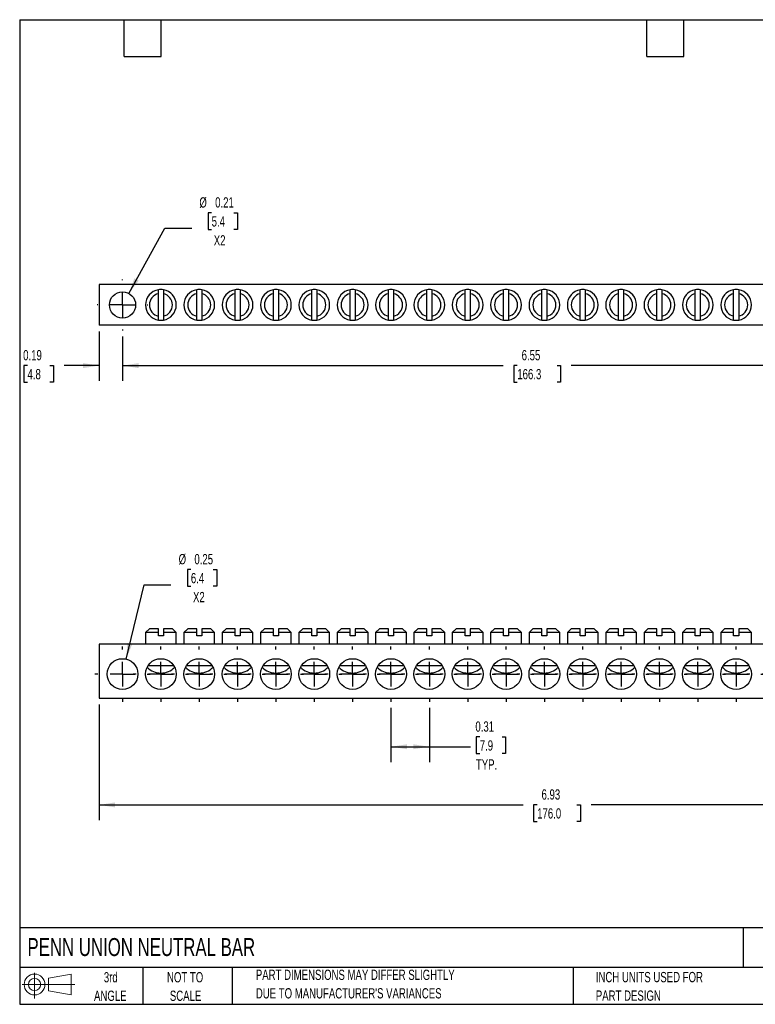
# Model space of a CAD drawing. Header units: inches. Extents: x 0.2 to 10.8, y 0.2 to 8.2.
# Tile 1 of 5: x 0.2 to 6.2, y 0.2 to 8.2. Entities that reach past the tile are written whole.
import ezdxf

# ---------------------------------------------------------------- set-up
doc = ezdxf.new("R2010")
doc.units = ezdxf.units.IN
doc.header["$MEASUREMENT"] = 0
doc.linetypes.add('CENTERX2', pattern=[0.8, 0.5, -0.1, 0.1, -0.1])
doc.layers.add('CENTER', color=40, linetype='CENTERX2')
doc.layers.add('SLD-DEFPOINTS', color=7, linetype='Continuous')
doc.layers.add('DIMENSIONS', color=140, linetype='Continuous', lineweight=25)
doc.layers.add('TEXT', color=140, linetype='Continuous', lineweight=25)
doc.styles.add('SLDTEXTSTYLE0', font='TXT', dxfattribs={"width": 0.7})
doc.dimstyles.new('SLDDIMSTYLE0', dxfattribs={"dimtxt": 0.084961, "dimasz": 0.13, "dimexe": 0, "dimexo": 0.0625, "dimgap": 0.02124, "dimtad": 0, "dimtih": 1, "dimtoh": 1, "dimrnd": 1e-09, "dimdsep": 46, "dimtxsty": 'SLDTEXTSTYLE0', "dimsah": 1, "dimcen": 0.09, "dimadec": 0, "dimazin": 2, "dimtfac": 1, "dimtofl": 0, "dimtmove": 0, "dimatfit": 3, "dimfxl": 0, "dimfrac": 2, "dimtolj": 1, "dimtzin": 12, "dimarcsym": 0})
doc.dimstyles.new('SLDDIMSTYLE1', dxfattribs={"dimtxt": 0.084961, "dimasz": 0.13, "dimexe": 0, "dimexo": 0.0625, "dimgap": 0.02124, "dimtad": 0, "dimtih": 1, "dimtoh": 1, "dimrnd": 1e-09, "dimdsep": 46, "dimtxsty": 'SLDTEXTSTYLE0', "dimsah": 1, "dimcen": 0, "dimadec": 0, "dimazin": 2, "dimtfac": 1, "dimtofl": 0, "dimtmove": 0, "dimatfit": 3, "dimfxl": 0, "dimfrac": 2, "dimtolj": 1, "dimtzin": 12, "dimarcsym": 0})
doc.dimstyles.new('SLDDIMSTYLE2', dxfattribs={"dimtxt": 0.084961, "dimasz": 0.13, "dimexe": 0, "dimexo": 0.0625, "dimgap": 0.02124, "dimtad": 0, "dimtih": 1, "dimtoh": 1, "dimrnd": 1e-09, "dimzin": 12, "dimdsep": 46, "dimtxsty": 'SLDTEXTSTYLE0', "dimsah": 1, "dimcen": 0.09, "dimadec": 0, "dimazin": 3, "dimtfac": 1, "dimtofl": 0, "dimtmove": 0, "dimatfit": 3, "dimfxl": 0, "dimfrac": 2, "dimtolj": 1, "dimtzin": 12, "dimarcsym": 0})
doc.dimstyles.new('SLDDIMSTYLE3', dxfattribs={"dimtxt": 0.084961, "dimasz": 0.13, "dimexe": 0, "dimexo": 0.0625, "dimgap": 0.02124, "dimtad": 0, "dimtih": 1, "dimtoh": 1, "dimrnd": 1e-09, "dimdsep": 46, "dimtxsty": 'SLDTEXTSTYLE0', "dimsah": 1, "dimcen": 0.09, "dimadec": 0, "dimazin": 2, "dimtfac": 1, "dimtmove": 0, "dimatfit": 0, "dimfxl": 0, "dimfrac": 2, "dimtolj": 1, "dimtzin": 12, "dimarcsym": 0})

# ---------------------------------------------------------------- blocks, each defined once
blk = doc.blocks.new('Block11')
at = {"color": 7, "linetype": 'Continuous', "lineweight": 18}
for p, q in [((0.1019, 0.2091), (0.1019, 0)), ((0.2157, 0.1641), (0.4006, 0.1981)), ((0.2157, 0.0628), (0.2157, 0.1641)), ((0.4006, 0.1981), (0.4006, 0.0288)), ((0, 0.1135), (0.4281, 0.1135)), ((0.2157, 0.0628), (0.4006, 0.0288))]:
    blk.add_line(p, q, dxfattribs=at)
for radius in [0.0846, 0.0506]:
    blk.add_circle((0.1019, 0.1135), radius, dxfattribs=at)
blk = doc.blocks.new('Block12')
at = {"layer": 'SLD-DEFPOINTS'}
blk.add_blockref('Block11', (0, 0), dxfattribs=at)
blk = doc.blocks.new('_D')
at = {"layer": 'DIMENSIONS'}
for p, q in [((3.2689, 2.6582), (3.2689, 2.2177)), ((3.5807, 2.6582), (3.5807, 2.2177)), ((3.9905, 2.4222), (3.9619, 2.4222)), ((3.9619, 2.4222), (3.9619, 2.2871)), ((4.1723, 2.4222), (4.2008, 2.4222)), ((4.2008, 2.4222), (4.2008, 2.2871)), ((3.2689, 2.3427), (3.5807, 2.3427)), ((3.5807, 2.3427), (3.9144, 2.3427)), ((3.9619, 2.2871), (3.9905, 2.2871)), ((4.2008, 2.2871), (4.1723, 2.2871))]:
    blk.add_line(p, q, dxfattribs=at)
for points in [[(3.2689, 2.3427), (3.3989, 2.3227), (3.3989, 2.3627)], [(3.5807, 2.3427), (3.4507, 2.3627), (3.4507, 2.3227)]]:
    blk.add_solid(points, dxfattribs=at)
at = {"layer": 'DIMENSIONS', "char_height": 0.08333, "attachment_point": 1, "style": 'SLDTEXTSTYLE0'}
for s, insert in [('0.31', (3.9551, 2.5486)), ('7.9', (3.9905, 2.3945)), ('TYP.', (3.9592, 2.2405))]:
    blk.add_mtext(s, dxfattribs=dict(at, insert=insert))
blk = doc.blocks.new('_D_1')
at = {"layer": 'DIMENSIONS'}
for p, q in [((1.6418, 3.7821), (1.6133, 3.7821)), ((1.6133, 3.7821), (1.6133, 3.647)), ((1.8236, 3.7821), (1.8521, 3.7821)), ((1.8521, 3.7821), (1.8521, 3.647)), ((1.1155, 3.0548), (1.2611, 3.6587)), ((1.2611, 3.6587), (1.4798, 3.6587)), ((1.6133, 3.647), (1.6418, 3.647)), ((1.8521, 3.647), (1.8236, 3.647))]:
    blk.add_line(p, q, dxfattribs=at)
blk.add_solid([(1.1155, 3.0548), (1.1654, 3.1764), (1.1265, 3.1858)], dxfattribs=at)
at = {"layer": 'DIMENSIONS', "char_height": 0.08333, "attachment_point": 1, "style": 'SLDTEXTSTYLE0'}
for s, insert in [('%%c', (1.5423, 3.9085)), ('0.25', (1.6706, 3.9085)), ('6.4', (1.6418, 3.7545)), ('X2', (1.6593, 3.6004))]:
    blk.add_mtext(s, dxfattribs=dict(at, insert=insert))
blk = doc.blocks.new('_D_2')
at = {"layer": 'DIMENSIONS'}
for p, q in [((0.8956, 2.6864), (0.8956, 1.7452)), ((7.8248, 2.6864), (7.8248, 1.7452)), ((0.8956, 1.8702), (4.3423, 1.8702)), ((4.4574, 1.8702), (4.4289, 1.8702)), ((4.4289, 1.8702), (4.4289, 1.7352)), ((4.7806, 1.8702), (4.8091, 1.8702)), ((4.8091, 1.8702), (4.8091, 1.7352)), ((7.8248, 1.8702), (4.8957, 1.8702)), ((4.4289, 1.7352), (4.4574, 1.7352)), ((4.8091, 1.7352), (4.7806, 1.7352))]:
    blk.add_line(p, q, dxfattribs=at)
for points in [[(0.8956, 1.8702), (1.0256, 1.8502), (1.0256, 1.8902)], [(7.8248, 1.8702), (7.6948, 1.8902), (7.6948, 1.8502)]]:
    blk.add_solid(points, dxfattribs=at)
at = {"layer": 'DIMENSIONS', "char_height": 0.08333, "attachment_point": 1, "style": 'SLDTEXTSTYLE0'}
for s, insert in [('6.93', (4.4928, 1.9967)), ('176.0', (4.4574, 1.8426))]:
    blk.add_mtext(s, dxfattribs=dict(at, insert=insert))
blk = doc.blocks.new('SW_CENTERMARKSYMBOL_0')
at = {"layer": 'CENTER', "color": 0}
for p, q in [((0, 0.2), (0, 0.225)), ((0, 0), (0, 0.1)), ((-0.2, 0), (-0.225, 0)), ((0, 0), (-0.1, 0)), ((0, 0), (0, -0.1)), ((0, 0), (0.1, 0)), ((0.2, 0), (0.225, 0)), ((0, -0.2), (0, -0.225))]:
    blk.add_line(p, q, dxfattribs=at)
blk = doc.blocks.new('SW_CENTERMARKSYMBOL_1')
at = {"layer": 'CENTER', "color": 0}
for p, q in [((0, 0.2), (0, 0.225)), ((0, 0), (0, 0.1)), ((-0.2, 0), (-0.225, 0)), ((0, 0), (-0.1, 0)), ((0, 0), (0, -0.1)), ((0, 0), (0.1, 0)), ((0.2, 0), (0.225, 0)), ((0, -0.2), (0, -0.225))]:
    blk.add_line(p, q, dxfattribs=at)
blk = doc.blocks.new('SW_CENTERMARKSYMBOL_2')
at = {"layer": 'CENTER', "color": 0}
for p, q in [((0, 0.2), (0, 0.225)), ((0, 0), (0, 0.1)), ((-0.2, 0), (-0.225, 0)), ((0, 0), (-0.1, 0)), ((0, 0), (0, -0.1)), ((0, 0), (0.1, 0)), ((0.2, 0), (0.225, 0)), ((0, -0.2), (0, -0.225))]:
    blk.add_line(p, q, dxfattribs=at)
blk = doc.blocks.new('SW_CENTERMARKSYMBOL_3')
at = {"layer": 'CENTER', "color": 0}
for p, q in [((0, 0.2), (0, 0.225)), ((0, 0), (0, 0.1)), ((-0.2, 0), (-0.225, 0)), ((0, 0), (-0.1, 0)), ((0, 0), (0, -0.1)), ((0, 0), (0.1, 0)), ((0.2, 0), (0.225, 0)), ((0, -0.2), (0, -0.225))]:
    blk.add_line(p, q, dxfattribs=at)
blk = doc.blocks.new('SW_CENTERMARKSYMBOL_4')
at = {"layer": 'CENTER', "color": 0}
for p, q in [((0, 0.2), (0, 0.225)), ((0, 0), (0, 0.1)), ((-0.2, 0), (-0.225, 0)), ((0, 0), (-0.1, 0)), ((0, 0), (0, -0.1)), ((0, 0), (0.1, 0)), ((0.2, 0), (0.225, 0)), ((0, -0.2), (0, -0.225))]:
    blk.add_line(p, q, dxfattribs=at)
blk = doc.blocks.new('SW_CENTERMARKSYMBOL_5')
at = {"layer": 'CENTER', "color": 0}
for p, q in [((0, 0.2), (0, 0.225)), ((0, 0), (0, 0.1)), ((-0.2, 0), (-0.225, 0)), ((0, 0), (-0.1, 0)), ((0, 0), (0, -0.1)), ((0, 0), (0.1, 0)), ((0.2, 0), (0.225, 0)), ((0, -0.2), (0, -0.225))]:
    blk.add_line(p, q, dxfattribs=at)
blk = doc.blocks.new('SW_CENTERMARKSYMBOL_6')
at = {"layer": 'CENTER', "color": 0}
for p, q in [((0, 0.2), (0, 0.225)), ((0, 0), (0, 0.1)), ((-0.2, 0), (-0.225, 0)), ((0, 0), (-0.1, 0)), ((0, 0), (0, -0.1)), ((0, 0), (0.1, 0)), ((0.2, 0), (0.225, 0)), ((0, -0.2), (0, -0.225))]:
    blk.add_line(p, q, dxfattribs=at)
blk = doc.blocks.new('SW_CENTERMARKSYMBOL_7')
at = {"layer": 'CENTER', "color": 0}
for p, q in [((0, 0.2), (0, 0.225)), ((0, 0), (0, 0.1)), ((-0.2, 0), (-0.225, 0)), ((0, 0), (-0.1, 0)), ((0, 0), (0, -0.1)), ((0, 0), (0.1, 0)), ((0.2, 0), (0.225, 0)), ((0, -0.2), (0, -0.225))]:
    blk.add_line(p, q, dxfattribs=at)
blk = doc.blocks.new('SW_CENTERMARKSYMBOL_8')
at = {"layer": 'CENTER', "color": 0}
for p, q in [((0, 0.2), (0, 0.225)), ((0, 0), (0, 0.1)), ((-0.2, 0), (-0.225, 0)), ((0, 0), (-0.1, 0)), ((0, 0), (0, -0.1)), ((0, 0), (0.1, 0)), ((0.2, 0), (0.225, 0)), ((0, -0.2), (0, -0.225))]:
    blk.add_line(p, q, dxfattribs=at)
blk = doc.blocks.new('SW_CENTERMARKSYMBOL_9')
at = {"layer": 'CENTER', "color": 0}
for p, q in [((0, 0.2), (0, 0.225)), ((0, 0), (0, 0.1)), ((-0.2, 0), (-0.225, 0)), ((0, 0), (-0.1, 0)), ((0, 0), (0, -0.1)), ((0, 0), (0.1, 0)), ((0.2, 0), (0.225, 0)), ((0, -0.2), (0, -0.225))]:
    blk.add_line(p, q, dxfattribs=at)
blk = doc.blocks.new('SW_CENTERMARKSYMBOL_10')
at = {"layer": 'CENTER', "color": 0}
for p, q in [((0, 0.2), (0, 0.225)), ((0, 0), (0, 0.1)), ((-0.2, 0), (-0.225, 0)), ((0, 0), (-0.1, 0)), ((0, 0), (0, -0.1)), ((0, 0), (0.1, 0)), ((0.2, 0), (0.225, 0)), ((0, -0.2), (0, -0.225))]:
    blk.add_line(p, q, dxfattribs=at)
blk = doc.blocks.new('SW_CENTERMARKSYMBOL_11')
at = {"layer": 'CENTER', "color": 0}
for p, q in [((0, 0.2), (0, 0.225)), ((0, 0), (0, 0.1)), ((-0.2, 0), (-0.225, 0)), ((0, 0), (-0.1, 0)), ((0, 0), (0, -0.1)), ((0, 0), (0.1, 0)), ((0.2, 0), (0.225, 0)), ((0, -0.2), (0, -0.225))]:
    blk.add_line(p, q, dxfattribs=at)
blk = doc.blocks.new('SW_CENTERMARKSYMBOL_12')
at = {"layer": 'CENTER', "color": 0}
for p, q in [((0, 0.2), (0, 0.225)), ((0, 0), (0, 0.1)), ((-0.2, 0), (-0.225, 0)), ((0, 0), (-0.1, 0)), ((0, 0), (0, -0.1)), ((0, 0), (0.1, 0)), ((0.2, 0), (0.225, 0)), ((0, -0.2), (0, -0.225))]:
    blk.add_line(p, q, dxfattribs=at)
blk = doc.blocks.new('SW_CENTERMARKSYMBOL_13')
at = {"layer": 'CENTER', "color": 0}
for p, q in [((0, 0.2), (0, 0.225)), ((0, 0), (0, 0.1)), ((-0.2, 0), (-0.225, 0)), ((0, 0), (-0.1, 0)), ((0, 0), (0, -0.1)), ((0, 0), (0.1, 0)), ((0.2, 0), (0.225, 0)), ((0, -0.2), (0, -0.225))]:
    blk.add_line(p, q, dxfattribs=at)
blk = doc.blocks.new('SW_CENTERMARKSYMBOL_14')
at = {"layer": 'CENTER', "color": 0}
for p, q in [((0, 0.2), (0, 0.225)), ((0, 0), (0, 0.1)), ((-0.2, 0), (-0.225, 0)), ((0, 0), (-0.1, 0)), ((0, 0), (0, -0.1)), ((0, 0), (0.1, 0)), ((0.2, 0), (0.225, 0)), ((0, -0.2), (0, -0.225))]:
    blk.add_line(p, q, dxfattribs=at)
blk = doc.blocks.new('SW_CENTERMARKSYMBOL_15')
at = {"layer": 'CENTER', "color": 0}
for p, q in [((0, 0.2), (0, 0.225)), ((0, 0), (0, 0.1)), ((-0.2, 0), (-0.225, 0)), ((0, 0), (-0.1, 0)), ((0, 0), (0, -0.1)), ((0, 0), (0.1, 0)), ((0.2, 0), (0.225, 0)), ((0, -0.2), (0, -0.225))]:
    blk.add_line(p, q, dxfattribs=at)
blk = doc.blocks.new('SW_CENTERMARKSYMBOL_16')
at = {"layer": 'CENTER', "color": 0}
for p, q in [((0, 0.2), (0, 0.225)), ((0, 0), (0, 0.1)), ((-0.2, 0), (-0.225, 0)), ((0, 0), (-0.1, 0)), ((0, 0), (0, -0.1)), ((0, 0), (0.1, 0)), ((0.2, 0), (0.225, 0)), ((0, -0.2), (0, -0.225))]:
    blk.add_line(p, q, dxfattribs=at)
blk = doc.blocks.new('SW_CENTERMARKSYMBOL_17')
at = {"layer": 'CENTER', "color": 0}
for p, q in [((0, 0.2), (0, 0.225)), ((0, 0), (0, 0.1)), ((-0.2, 0), (-0.225, 0)), ((0, 0), (-0.1, 0)), ((0, 0), (0, -0.1)), ((0, 0), (0.1, 0)), ((0.2, 0), (0.225, 0)), ((0, -0.2), (0, -0.225))]:
    blk.add_line(p, q, dxfattribs=at)
blk = doc.blocks.new('_D_6')
at = {"layer": 'DIMENSIONS'}
for p, q in [((0.8956, 5.717), (0.8956, 5.3145)), ((1.0862, 5.6759), (1.0862, 5.3145)), ((0.3136, 5.4395), (0.2851, 5.4395)), ((0.2851, 5.4395), (0.2851, 5.3045)), ((0.4954, 5.4395), (0.5239, 5.4395)), ((0.5239, 5.4395), (0.5239, 5.3045)), ((0.8956, 5.4395), (0.6105, 5.4395)), ((1.0862, 5.4395), (1.3362, 5.4395)), ((0.2851, 5.3045), (0.3136, 5.3045)), ((0.5239, 5.3045), (0.4954, 5.3045))]:
    blk.add_line(p, q, dxfattribs=at)
for points in [[(0.8956, 5.4395), (0.7656, 5.4595), (0.7656, 5.4195)], [(1.0862, 5.4395), (1.2162, 5.4195), (1.2162, 5.4595)]]:
    blk.add_solid(points, dxfattribs=at)
at = {"layer": 'DIMENSIONS', "char_height": 0.08333, "attachment_point": 1, "style": 'SLDTEXTSTYLE0'}
for s, insert in [('0.19', (0.2783, 5.566)), ('4.8', (0.3136, 5.4119))]:
    blk.add_mtext(s, dxfattribs=dict(at, insert=insert))
blk = doc.blocks.new('_D_7')
at = {"layer": 'DIMENSIONS'}
for p, q in [((1.0862, 5.6759), (1.0862, 5.3145)), ((7.6342, 5.6759), (7.6342, 5.3145)), ((1.0862, 5.4395), (4.1808, 5.4395)), ((4.2959, 5.4395), (4.2674, 5.4395)), ((4.2674, 5.4395), (4.2674, 5.3045)), ((4.619, 5.4395), (4.6476, 5.4395)), ((4.6476, 5.4395), (4.6476, 5.3045)), ((7.6342, 5.4395), (4.7342, 5.4395)), ((4.2674, 5.3045), (4.2959, 5.3045)), ((4.6476, 5.3045), (4.619, 5.3045))]:
    blk.add_line(p, q, dxfattribs=at)
for points in [[(1.0862, 5.4395), (1.2162, 5.4195), (1.2162, 5.4595)], [(7.6342, 5.4395), (7.5042, 5.4595), (7.5042, 5.4195)]]:
    blk.add_solid(points, dxfattribs=at)
at = {"layer": 'DIMENSIONS', "char_height": 0.08333, "attachment_point": 1, "style": 'SLDTEXTSTYLE0'}
for s, insert in [('6.55', (4.3312, 5.566)), ('166.3', (4.2959, 5.4119))]:
    blk.add_mtext(s, dxfattribs=dict(at, insert=insert))
blk = doc.blocks.new('_D_8')
at = {"layer": 'DIMENSIONS'}
for p, q in [((1.8106, 6.6806), (1.7821, 6.6806)), ((1.7821, 6.6806), (1.7821, 6.5456)), ((1.9924, 6.6806), (2.0209, 6.6806)), ((2.0209, 6.6806), (2.0209, 6.5456)), ((1.1375, 6.0257), (1.4299, 6.5572)), ((1.4299, 6.5572), (1.6486, 6.5572)), ((1.7821, 6.5456), (1.8106, 6.5456)), ((2.0209, 6.5456), (1.9924, 6.5456))]:
    blk.add_line(p, q, dxfattribs=at)
blk.add_solid([(1.1375, 6.0257), (1.2177, 6.1299), (1.1826, 6.1492)], dxfattribs=at)
at = {"layer": 'DIMENSIONS', "char_height": 0.08333, "attachment_point": 1, "style": 'SLDTEXTSTYLE0'}
for s, insert in [('%%c', (1.7111, 6.8071)), ('0.21', (1.8394, 6.8071)), ('5.4', (1.8106, 6.653)), ('X2', (1.8281, 6.499))]:
    blk.add_mtext(s, dxfattribs=dict(at, insert=insert))
blk = doc.blocks.new('SW_CENTERMARKSYMBOL_22')
at = {"layer": 'CENTER', "color": 0}
for p, q in [((0, 0.2), (0, 0.2065)), ((0, 0), (0, 0.1)), ((-0.2, 0), (-0.2065, 0)), ((0, 0), (-0.1, 0)), ((0, 0), (0, -0.1)), ((0, 0), (0.1, 0)), ((0.2, 0), (0.2065, 0)), ((0, -0.2), (0, -0.2065))]:
    blk.add_line(p, q, dxfattribs=at)

msp = doc.modelspace()

# ---------------------------------------------------------------- linework, layer by layer
for p, q in [((7.8248, 6.0977), (0.8956, 6.0977)), ((0.8956, 6.0977), (0.8956, 5.767)), ((1.3775, 5.8409), (1.3775, 6.0238)), ((1.4185, 6.0238), (1.4185, 5.8409)), ((1.6893, 5.8409), (1.6893, 6.0238)), ((1.7303, 6.0238), (1.7303, 5.8409)), ((2.0011, 5.8409), (2.0011, 6.0238)), ((2.0421, 6.0238), (2.0421, 5.8409)), ((2.3129, 5.8409), (2.3129, 6.0238)), ((2.3539, 6.0238), (2.3539, 5.8409)), ((2.6247, 5.8409), (2.6247, 6.0238)), ((2.6657, 6.0238), (2.6657, 5.8409)), ((2.9366, 5.8409), (2.9366, 6.0238)), ((2.9776, 6.0238), (2.9776, 5.8409)), ((3.2484, 5.8409), (3.2484, 6.0238)), ((3.2894, 6.0238), (3.2894, 5.8409)), ((3.5602, 5.8409), (3.5602, 6.0238)), ((3.6012, 6.0238), (3.6012, 5.8409)), ((3.872, 5.8409), (3.872, 6.0238)), ((3.913, 6.0238), (3.913, 5.8409)), ((4.1838, 5.8409), (4.1838, 6.0238)), ((4.2248, 6.0238), (4.2248, 5.8409)), ((4.4956, 5.8409), (4.4956, 6.0238)), ((4.5366, 6.0238), (4.5366, 5.8409)), ((4.8074, 5.8409), (4.8074, 6.0238)), ((4.8484, 6.0238), (4.8484, 5.8409)), ((5.1192, 5.8409), (5.1192, 6.0238)), ((5.1602, 6.0238), (5.1602, 5.8409)), ((5.431, 5.8409), (5.431, 6.0238)), ((5.472, 6.0238), (5.472, 5.8409)), ((5.7429, 5.8409), (5.7429, 6.0238)), ((5.7839, 6.0238), (5.7839, 5.8409)), ((6.0547, 5.8409), (6.0547, 6.0238)), ((6.0957, 6.0238), (6.0957, 5.8409)), ((7.8248, 5.767), (0.8956, 5.767)), ((1.3043, 3.3011), (1.273, 3.2699)), ((1.3775, 3.3011), (1.3043, 3.3011)), ((1.4918, 3.3011), (1.4185, 3.3011)), ((1.523, 3.2699), (1.4918, 3.3011)), ((1.6161, 3.3011), (1.5848, 3.2699)), ((1.6893, 3.3011), (1.6161, 3.3011)), ((1.8036, 3.3011), (1.7303, 3.3011)), ((1.8348, 3.2699), (1.8036, 3.3011)), ((1.9279, 3.3011), (1.8966, 3.2699)), ((2.0011, 3.3011), (1.9279, 3.3011)), ((2.1154, 3.3011), (2.0421, 3.3011)), ((2.1466, 3.2699), (2.1154, 3.3011)), ((2.2397, 3.3011), (2.2084, 3.2699)), ((2.3129, 3.3011), (2.2397, 3.3011)), ((2.4272, 3.3011), (2.3539, 3.3011)), ((2.4584, 3.2699), (2.4272, 3.3011)), ((2.5515, 3.3011), (2.5202, 3.2699)), ((2.6247, 3.3011), (2.5515, 3.3011)), ((2.739, 3.3011), (2.6657, 3.3011)), ((2.7702, 3.2699), (2.739, 3.3011)), ((2.8633, 3.3011), (2.8321, 3.2699)), ((2.9366, 3.3011), (2.8633, 3.3011)), ((3.0508, 3.3011), (2.9776, 3.3011)), ((3.0821, 3.2699), (3.0508, 3.3011)), ((3.1751, 3.3011), (3.1439, 3.2699)), ((3.2484, 3.3011), (3.1751, 3.3011)), ((3.3626, 3.3011), (3.2894, 3.3011)), ((3.3939, 3.2699), (3.3626, 3.3011)), ((3.4869, 3.3011), (3.4557, 3.2699)), ((3.5602, 3.3011), (3.4869, 3.3011)), ((3.6744, 3.3011), (3.6012, 3.3011)), ((3.7057, 3.2699), (3.6744, 3.3011)), ((3.7987, 3.3011), (3.7675, 3.2699)), ((3.872, 3.3011), (3.7987, 3.3011)), ((3.9862, 3.3011), (3.913, 3.3011)), ((4.0175, 3.2699), (3.9862, 3.3011)), ((4.1106, 3.3011), (4.0793, 3.2699)), ((4.1838, 3.3011), (4.1106, 3.3011)), ((4.2981, 3.3011), (4.2248, 3.3011)), ((4.3293, 3.2699), (4.2981, 3.3011)), ((4.4224, 3.3011), (4.3911, 3.2699)), ((4.4956, 3.3011), (4.4224, 3.3011)), ((4.6099, 3.3011), (4.5366, 3.3011)), ((4.6411, 3.2699), (4.6099, 3.3011)), ((4.7342, 3.3011), (4.7029, 3.2699)), ((4.8074, 3.3011), (4.7342, 3.3011)), ((4.9217, 3.3011), (4.8484, 3.3011)), ((4.9529, 3.2699), (4.9217, 3.3011)), ((5.046, 3.3011), (5.0147, 3.2699)), ((5.1192, 3.3011), (5.046, 3.3011)), ((5.2335, 3.3011), (5.1602, 3.3011)), ((5.2647, 3.2699), (5.2335, 3.3011)), ((5.3578, 3.3011), (5.3265, 3.2699)), ((5.431, 3.3011), (5.3578, 3.3011)), ((5.5453, 3.3011), (5.472, 3.3011)), ((5.5765, 3.2699), (5.5453, 3.3011)), ((5.6696, 3.3011), (5.6384, 3.2699)), ((5.7429, 3.3011), (5.6696, 3.3011)), ((5.8571, 3.3011), (5.7839, 3.3011)), ((5.8884, 3.2699), (5.8571, 3.3011)), ((5.9814, 3.3011), (5.9502, 3.2699)), ((6.0547, 3.3011), (5.9814, 3.3011)), ((6.1689, 3.3011), (6.0957, 3.3011)), ((6.2002, 3.2699), (6.1689, 3.3011)), ((1.273, 3.2699), (1.273, 3.1761)), ((1.3775, 3.2699), (1.273, 3.2699)), ((1.3775, 3.2431), (1.3775, 3.2699)), ((1.4185, 3.2431), (1.3775, 3.2431)), ((1.4185, 3.2699), (1.4185, 3.2431)), ((1.523, 3.2699), (1.4185, 3.2699)), ((1.523, 3.1761), (1.523, 3.2699)), ((1.5848, 3.2699), (1.5848, 3.1761)), ((1.6893, 3.2699), (1.5848, 3.2699)), ((1.6893, 3.2431), (1.6893, 3.2699)), ((1.7303, 3.2431), (1.6893, 3.2431)), ((1.7303, 3.2699), (1.7303, 3.2431)), ((1.8348, 3.2699), (1.7303, 3.2699)), ((1.8348, 3.1761), (1.8348, 3.2699)), ((1.8966, 3.2699), (1.8966, 3.1761)), ((2.0011, 3.2699), (1.8966, 3.2699)), ((2.0011, 3.2431), (2.0011, 3.2699)), ((2.0421, 3.2431), (2.0011, 3.2431)), ((2.0421, 3.2699), (2.0421, 3.2431)), ((2.1466, 3.2699), (2.0421, 3.2699)), ((2.1466, 3.1761), (2.1466, 3.2699)), ((2.2084, 3.2699), (2.2084, 3.1761)), ((2.3129, 3.2699), (2.2084, 3.2699)), ((2.3129, 3.2431), (2.3129, 3.2699)), ((2.3539, 3.2431), (2.3129, 3.2431)), ((2.3539, 3.2699), (2.3539, 3.2431)), ((2.4584, 3.2699), (2.3539, 3.2699)), ((2.4584, 3.1761), (2.4584, 3.2699)), ((2.5202, 3.2699), (2.5202, 3.1761)), ((2.6247, 3.2699), (2.5202, 3.2699)), ((2.6247, 3.2431), (2.6247, 3.2699)), ((2.6657, 3.2431), (2.6247, 3.2431)), ((2.6657, 3.2699), (2.6657, 3.2431)), ((2.7702, 3.2699), (2.6657, 3.2699)), ((2.7702, 3.1761), (2.7702, 3.2699)), ((2.8321, 3.2699), (2.8321, 3.1761)), ((2.9366, 3.2699), (2.8321, 3.2699)), ((2.9366, 3.2431), (2.9366, 3.2699)), ((2.9776, 3.2431), (2.9366, 3.2431)), ((2.9776, 3.2699), (2.9776, 3.2431)), ((3.0821, 3.2699), (2.9776, 3.2699)), ((3.0821, 3.1761), (3.0821, 3.2699)), ((3.1439, 3.2699), (3.1439, 3.1761)), ((3.2484, 3.2699), (3.1439, 3.2699)), ((3.2484, 3.2431), (3.2484, 3.2699)), ((3.2894, 3.2431), (3.2484, 3.2431)), ((3.2894, 3.2699), (3.2894, 3.2431)), ((3.3939, 3.2699), (3.2894, 3.2699)), ((3.3939, 3.1761), (3.3939, 3.2699)), ((3.4557, 3.2699), (3.4557, 3.1761)), ((3.5602, 3.2699), (3.4557, 3.2699)), ((3.5602, 3.2431), (3.5602, 3.2699)), ((3.6012, 3.2431), (3.5602, 3.2431)), ((3.6012, 3.2699), (3.6012, 3.2431)), ((3.7057, 3.2699), (3.6012, 3.2699)), ((3.7057, 3.1761), (3.7057, 3.2699)), ((3.7675, 3.2699), (3.7675, 3.1761)), ((3.872, 3.2699), (3.7675, 3.2699)), ((3.872, 3.2431), (3.872, 3.2699)), ((3.913, 3.2431), (3.872, 3.2431)), ((3.913, 3.2699), (3.913, 3.2431)), ((4.0175, 3.2699), (3.913, 3.2699)), ((4.0175, 3.1761), (4.0175, 3.2699)), ((4.0793, 3.2699), (4.0793, 3.1761)), ((4.1838, 3.2699), (4.0793, 3.2699)), ((4.1838, 3.2431), (4.1838, 3.2699)), ((4.2248, 3.2431), (4.1838, 3.2431)), ((4.2248, 3.2699), (4.2248, 3.2431)), ((4.3293, 3.2699), (4.2248, 3.2699)), ((4.3293, 3.1761), (4.3293, 3.2699)), ((4.3911, 3.2699), (4.3911, 3.1761)), ((4.4956, 3.2699), (4.3911, 3.2699)), ((4.4956, 3.2431), (4.4956, 3.2699)), ((4.5366, 3.2431), (4.4956, 3.2431)), ((4.5366, 3.2699), (4.5366, 3.2431)), ((4.6411, 3.2699), (4.5366, 3.2699)), ((4.6411, 3.1761), (4.6411, 3.2699)), ((4.7029, 3.2699), (4.7029, 3.1761)), ((4.8074, 3.2699), (4.7029, 3.2699)), ((4.8074, 3.2431), (4.8074, 3.2699)), ((4.8484, 3.2431), (4.8074, 3.2431)), ((4.8484, 3.2699), (4.8484, 3.2431)), ((4.9529, 3.2699), (4.8484, 3.2699)), ((4.9529, 3.1761), (4.9529, 3.2699)), ((5.0147, 3.2699), (5.0147, 3.1761)), ((5.1192, 3.2699), (5.0147, 3.2699)), ((5.1192, 3.2431), (5.1192, 3.2699)), ((5.1602, 3.2431), (5.1192, 3.2431)), ((5.1602, 3.2699), (5.1602, 3.2431)), ((5.2647, 3.2699), (5.1602, 3.2699)), ((5.2647, 3.1761), (5.2647, 3.2699)), ((5.3265, 3.2699), (5.3265, 3.1761)), ((5.431, 3.2699), (5.3265, 3.2699)), ((5.431, 3.2431), (5.431, 3.2699)), ((5.472, 3.2431), (5.431, 3.2431)), ((5.472, 3.2699), (5.472, 3.2431)), ((5.5765, 3.2699), (5.472, 3.2699)), ((5.5765, 3.1761), (5.5765, 3.2699)), ((5.6384, 3.2699), (5.6384, 3.1761)), ((5.7429, 3.2699), (5.6384, 3.2699)), ((5.7429, 3.2431), (5.7429, 3.2699)), ((5.7839, 3.2431), (5.7429, 3.2431)), ((5.7839, 3.2699), (5.7839, 3.2431)), ((5.8884, 3.2699), (5.7839, 3.2699)), ((5.8884, 3.1761), (5.8884, 3.2699)), ((5.9502, 3.2699), (5.9502, 3.1761)), ((6.0547, 3.2699), (5.9502, 3.2699)), ((6.0547, 3.2431), (6.0547, 3.2699)), ((6.0957, 3.2431), (6.0547, 3.2431)), ((6.0957, 3.2699), (6.0957, 3.2431)), ((6.2002, 3.2699), (6.0957, 3.2699)), ((6.2002, 3.1761), (6.2002, 3.2699)), ((7.8248, 3.1761), (0.8956, 3.1761)), ((0.8956, 3.1761), (0.8956, 2.7364)), ((1.2944, 3.0032), (1.5016, 3.0032)), ((1.6062, 3.0032), (1.8134, 3.0032)), ((1.918, 3.0032), (2.1252, 3.0032)), ((2.2298, 3.0032), (2.4371, 3.0032)), ((2.5416, 3.0032), (2.7489, 3.0032)), ((2.8534, 3.0032), (3.0607, 3.0032)), ((3.1653, 3.0032), (3.3725, 3.0032)), ((3.4771, 3.0032), (3.6843, 3.0032)), ((3.7889, 3.0032), (3.9961, 3.0032)), ((4.1007, 3.0032), (4.3079, 3.0032)), ((4.4125, 3.0032), (4.6197, 3.0032)), ((4.7243, 3.0032), (4.9315, 3.0032)), ((5.0361, 3.0032), (5.2434, 3.0032)), ((5.3479, 3.0032), (5.5552, 3.0032)), ((5.6597, 3.0032), (5.867, 3.0032)), ((5.9716, 3.0032), (6.1788, 3.0032)), ((0.8956, 2.7364), (7.8248, 2.7364))]:
    msp.add_line(p, q)
for centre, radius in [((1.0862, 5.9324), 0.1065), ((1.0862, 2.9332), 0.125), ((1.398, 2.9332), 0.125), ((1.7098, 2.9332), 0.125), ((2.0216, 2.9332), 0.125), ((2.3334, 2.9332), 0.125), ((2.6452, 2.9332), 0.125), ((2.9571, 2.9332), 0.125), ((3.2689, 2.9332), 0.125), ((3.5807, 2.9332), 0.125), ((3.8925, 2.9332), 0.125), ((4.2043, 2.9332), 0.125), ((4.5161, 2.9332), 0.125), ((4.8279, 2.9332), 0.125), ((5.1397, 2.9332), 0.125), ((5.4515, 2.9332), 0.125), ((5.7634, 2.9332), 0.125), ((6.0752, 2.9332), 0.125)]:
    msp.add_circle(centre, radius)
for centre, radius, start, end in [((1.398, 5.9324), 0.125, 99.43915, 260.56085), ((1.398, 5.9324), 0.0937, 102.63073, 257.36927), ((1.398, 5.9324), 0.125, 80.56085, 99.43915), ((1.398, 5.9324), 0.125, 279.43915, 80.56085), ((1.398, 5.9324), 0.0937, 282.63073, 77.36927), ((1.7098, 5.9324), 0.125, 99.43915, 260.56085), ((1.7098, 5.9324), 0.0937, 102.63073, 257.36927), ((1.7098, 5.9324), 0.125, 80.56085, 99.43915), ((1.7098, 5.9324), 0.125, 279.43915, 80.56085), ((1.7098, 5.9324), 0.0937, 282.63073, 77.36927), ((2.0216, 5.9324), 0.125, 99.43915, 260.56085), ((2.0216, 5.9324), 0.0937, 102.63073, 257.36927), ((2.0216, 5.9324), 0.125, 80.56085, 99.43915), ((2.0216, 5.9324), 0.125, 279.43915, 80.56085), ((2.0216, 5.9324), 0.0937, 282.63073, 77.36927), ((2.3334, 5.9324), 0.125, 99.43915, 260.56085), ((2.3334, 5.9324), 0.0937, 102.63073, 257.36927), ((2.3334, 5.9324), 0.125, 80.56085, 99.43915), ((2.3334, 5.9324), 0.125, 279.43915, 80.56085), ((2.3334, 5.9324), 0.0937, 282.63073, 77.36927), ((2.6452, 5.9324), 0.125, 99.43915, 260.56085), ((2.6452, 5.9324), 0.0937, 102.63073, 257.36927), ((2.6452, 5.9324), 0.125, 80.56085, 99.43915), ((2.6452, 5.9324), 0.125, 279.43915, 80.56085), ((2.6452, 5.9324), 0.0937, 282.63073, 77.36927), ((2.9571, 5.9324), 0.125, 99.43915, 260.56085), ((2.9571, 5.9324), 0.0937, 102.63073, 257.36927), ((2.9571, 5.9324), 0.125, 80.56085, 99.43915), ((2.9571, 5.9324), 0.125, 279.43915, 80.56085), ((2.9571, 5.9324), 0.0937, 282.63073, 77.36927), ((3.2689, 5.9324), 0.125, 99.43915, 260.56085), ((3.2689, 5.9324), 0.0937, 102.63073, 257.36927), ((3.2689, 5.9324), 0.125, 80.56085, 99.43915), ((3.2689, 5.9324), 0.125, 279.43915, 80.56085), ((3.2689, 5.9324), 0.0937, 282.63073, 77.36927), ((3.5807, 5.9324), 0.125, 99.43915, 260.56085), ((3.5807, 5.9324), 0.0937, 102.63073, 257.36927), ((3.5807, 5.9324), 0.125, 80.56085, 99.43915), ((3.5807, 5.9324), 0.125, 279.43915, 80.56085), ((3.5807, 5.9324), 0.0937, 282.63073, 77.36927), ((3.8925, 5.9324), 0.125, 99.43915, 260.56085), ((3.8925, 5.9324), 0.0937, 102.63073, 257.36927), ((3.8925, 5.9324), 0.125, 80.56085, 99.43915), ((3.8925, 5.9324), 0.125, 279.43915, 80.56085), ((3.8925, 5.9324), 0.0937, 282.63073, 77.36927), ((4.2043, 5.9324), 0.125, 99.43915, 260.56085), ((4.2043, 5.9324), 0.0937, 102.63073, 257.36927), ((4.2043, 5.9324), 0.125, 80.56085, 99.43915), ((4.2043, 5.9324), 0.125, 279.43915, 80.56085), ((4.2043, 5.9324), 0.0937, 282.63073, 77.36927), ((4.5161, 5.9324), 0.125, 99.43915, 260.56085), ((4.5161, 5.9324), 0.0937, 102.63073, 257.36927), ((4.5161, 5.9324), 0.125, 80.56085, 99.43915), ((4.5161, 5.9324), 0.125, 279.43915, 80.56085), ((4.5161, 5.9324), 0.0937, 282.63073, 77.36927), ((4.8279, 5.9324), 0.125, 99.43915, 260.56085), ((4.8279, 5.9324), 0.0937, 102.63073, 257.36927), ((4.8279, 5.9324), 0.125, 80.56085, 99.43915), ((4.8279, 5.9324), 0.125, 279.43915, 80.56085), ((4.8279, 5.9324), 0.0937, 282.63073, 77.36927), ((5.1397, 5.9324), 0.125, 99.43915, 260.56085), ((5.1397, 5.9324), 0.0937, 102.63073, 257.36927), ((5.1397, 5.9324), 0.125, 80.56085, 99.43915), ((5.1397, 5.9324), 0.125, 279.43915, 80.56085), ((5.1397, 5.9324), 0.0937, 282.63073, 77.36927), ((5.4515, 5.9324), 0.125, 99.43915, 260.56085), ((5.4515, 5.9324), 0.0937, 102.63073, 257.36927), ((5.4515, 5.9324), 0.125, 80.56085, 99.43915), ((5.4515, 5.9324), 0.125, 279.43915, 80.56085), ((5.4515, 5.9324), 0.0937, 282.63073, 77.36927), ((5.7634, 5.9324), 0.125, 99.43915, 260.56085), ((5.7634, 5.9324), 0.0937, 102.63073, 257.36927), ((5.7634, 5.9324), 0.125, 80.56085, 99.43915), ((5.7634, 5.9324), 0.125, 279.43915, 80.56085), ((5.7634, 5.9324), 0.0937, 282.63073, 77.36927), ((6.0752, 5.9324), 0.125, 99.43915, 260.56085), ((6.0752, 5.9324), 0.0937, 102.63073, 257.36927), ((6.0752, 5.9324), 0.125, 80.56085, 99.43915), ((6.0752, 5.9324), 0.125, 279.43915, 80.56085), ((6.0752, 5.9324), 0.0937, 282.63073, 77.36927), ((1.398, 5.9324), 0.125, 260.56085, 279.43915), ((1.7098, 5.9324), 0.125, 260.56085, 279.43915), ((2.0216, 5.9324), 0.125, 260.56085, 279.43915), ((2.3334, 5.9324), 0.125, 260.56085, 279.43915), ((2.6452, 5.9324), 0.125, 260.56085, 279.43915), ((2.9571, 5.9324), 0.125, 260.56085, 279.43915), ((3.2689, 5.9324), 0.125, 260.56085, 279.43915), ((3.5807, 5.9324), 0.125, 260.56085, 279.43915), ((3.8925, 5.9324), 0.125, 260.56085, 279.43915), ((4.2043, 5.9324), 0.125, 260.56085, 279.43915), ((4.5161, 5.9324), 0.125, 260.56085, 279.43915), ((4.8279, 5.9324), 0.125, 260.56085, 279.43915), ((5.1397, 5.9324), 0.125, 260.56085, 279.43915), ((5.4515, 5.9324), 0.125, 260.56085, 279.43915), ((5.7634, 5.9324), 0.125, 260.56085, 279.43915), ((6.0752, 5.9324), 0.125, 260.56085, 279.43915), ((1.398, 3.0981), 0.157, 224.38435, 315.61565), ((1.7098, 3.0981), 0.157, 224.38435, 315.61565), ((2.0216, 3.0981), 0.157, 224.38435, 315.61565), ((2.3334, 3.0981), 0.157, 224.38435, 315.61565), ((2.6452, 3.0981), 0.157, 224.38435, 315.61565), ((2.9571, 3.0981), 0.157, 224.38435, 315.61565), ((3.2689, 3.0981), 0.157, 224.38435, 315.61565), ((3.5807, 3.0981), 0.157, 224.38435, 315.61565), ((3.8925, 3.0981), 0.157, 224.38435, 315.61565), ((4.2043, 3.0981), 0.157, 224.38435, 315.61565), ((4.5161, 3.0981), 0.157, 224.38435, 315.61565), ((4.8279, 3.0981), 0.157, 224.38435, 315.61565), ((5.1397, 3.0981), 0.157, 224.38435, 315.61565), ((5.4515, 3.0981), 0.157, 224.38435, 315.61565), ((5.7634, 3.0981), 0.157, 224.38435, 315.61565), ((6.0752, 3.0981), 0.157, 224.38435, 315.61565)]:
    msp.add_arc(centre, radius, start, end)
for points in [[(1.3775, 6.0238), (1.3775, 6.0345), (1.3775, 6.0451), (1.3775, 6.0557)], [(1.4185, 6.0557), (1.4185, 6.0451), (1.4185, 6.0345), (1.4185, 6.0238)], [(1.6893, 6.0238), (1.6893, 6.0345), (1.6893, 6.0451), (1.6893, 6.0557)], [(1.7303, 6.0557), (1.7303, 6.0451), (1.7303, 6.0345), (1.7303, 6.0238)], [(2.0011, 6.0238), (2.0011, 6.0345), (2.0011, 6.0451), (2.0011, 6.0557)], [(2.0421, 6.0557), (2.0421, 6.0451), (2.0421, 6.0345), (2.0421, 6.0238)], [(2.3129, 6.0238), (2.3129, 6.0345), (2.3129, 6.0451), (2.3129, 6.0557)], [(2.3539, 6.0557), (2.3539, 6.0451), (2.3539, 6.0345), (2.3539, 6.0238)], [(2.6247, 6.0238), (2.6247, 6.0345), (2.6247, 6.0451), (2.6247, 6.0557)], [(2.6657, 6.0557), (2.6657, 6.0451), (2.6657, 6.0345), (2.6657, 6.0238)], [(2.9366, 6.0238), (2.9366, 6.0345), (2.9366, 6.0451), (2.9366, 6.0557)], [(2.9776, 6.0557), (2.9776, 6.0451), (2.9776, 6.0345), (2.9776, 6.0238)], [(3.2484, 6.0238), (3.2484, 6.0345), (3.2484, 6.0451), (3.2484, 6.0557)], [(3.2894, 6.0557), (3.2894, 6.0451), (3.2894, 6.0345), (3.2894, 6.0238)], [(3.5602, 6.0238), (3.5602, 6.0345), (3.5602, 6.0451), (3.5602, 6.0557)], [(3.6012, 6.0557), (3.6012, 6.0451), (3.6012, 6.0345), (3.6012, 6.0238)], [(3.872, 6.0238), (3.872, 6.0345), (3.872, 6.0451), (3.872, 6.0557)], [(3.913, 6.0557), (3.913, 6.0451), (3.913, 6.0345), (3.913, 6.0238)], [(4.1838, 6.0238), (4.1838, 6.0345), (4.1838, 6.0451), (4.1838, 6.0557)], [(4.2248, 6.0557), (4.2248, 6.0451), (4.2248, 6.0345), (4.2248, 6.0238)], [(4.4956, 6.0238), (4.4956, 6.0345), (4.4956, 6.0451), (4.4956, 6.0557)], [(4.5366, 6.0557), (4.5366, 6.0451), (4.5366, 6.0345), (4.5366, 6.0238)], [(4.8074, 6.0238), (4.8074, 6.0345), (4.8074, 6.0451), (4.8074, 6.0557)], [(4.8484, 6.0557), (4.8484, 6.0451), (4.8484, 6.0345), (4.8484, 6.0238)], [(5.1192, 6.0238), (5.1192, 6.0345), (5.1192, 6.0451), (5.1192, 6.0557)], [(5.1602, 6.0557), (5.1602, 6.0451), (5.1602, 6.0345), (5.1602, 6.0238)], [(5.431, 6.0238), (5.431, 6.0345), (5.431, 6.0451), (5.431, 6.0557)], [(5.472, 6.0557), (5.472, 6.0451), (5.472, 6.0345), (5.472, 6.0238)], [(5.7429, 6.0238), (5.7429, 6.0345), (5.7429, 6.0451), (5.7429, 6.0557)], [(5.7839, 6.0557), (5.7839, 6.0451), (5.7839, 6.0345), (5.7839, 6.0238)], [(6.0547, 6.0238), (6.0547, 6.0345), (6.0547, 6.0451), (6.0547, 6.0557)], [(6.0957, 6.0557), (6.0957, 6.0451), (6.0957, 6.0345), (6.0957, 6.0238)], [(1.3775, 5.8091), (1.3775, 5.8196), (1.3775, 5.8302), (1.3775, 5.8409)], [(1.4185, 5.8409), (1.4185, 5.8302), (1.4185, 5.8196), (1.4185, 5.8091)], [(1.6893, 5.8091), (1.6893, 5.8196), (1.6893, 5.8302), (1.6893, 5.8409)], [(1.7303, 5.8409), (1.7303, 5.8302), (1.7303, 5.8196), (1.7303, 5.8091)], [(2.0011, 5.8091), (2.0011, 5.8196), (2.0011, 5.8302), (2.0011, 5.8409)], [(2.0421, 5.8409), (2.0421, 5.8302), (2.0421, 5.8196), (2.0421, 5.8091)], [(2.3129, 5.8091), (2.3129, 5.8196), (2.3129, 5.8302), (2.3129, 5.8409)], [(2.3539, 5.8409), (2.3539, 5.8302), (2.3539, 5.8196), (2.3539, 5.8091)], [(2.6247, 5.8091), (2.6247, 5.8196), (2.6247, 5.8302), (2.6247, 5.8409)], [(2.6657, 5.8409), (2.6657, 5.8302), (2.6657, 5.8196), (2.6657, 5.8091)], [(2.9366, 5.8091), (2.9366, 5.8196), (2.9366, 5.8302), (2.9366, 5.8409)], [(2.9776, 5.8409), (2.9776, 5.8302), (2.9776, 5.8196), (2.9776, 5.8091)], [(3.2484, 5.8091), (3.2484, 5.8196), (3.2484, 5.8302), (3.2484, 5.8409)], [(3.2894, 5.8409), (3.2894, 5.8302), (3.2894, 5.8196), (3.2894, 5.8091)], [(3.5602, 5.8091), (3.5602, 5.8196), (3.5602, 5.8302), (3.5602, 5.8409)], [(3.6012, 5.8409), (3.6012, 5.8302), (3.6012, 5.8196), (3.6012, 5.8091)], [(3.872, 5.8091), (3.872, 5.8196), (3.872, 5.8302), (3.872, 5.8409)], [(3.913, 5.8409), (3.913, 5.8302), (3.913, 5.8196), (3.913, 5.8091)], [(4.1838, 5.8091), (4.1838, 5.8196), (4.1838, 5.8302), (4.1838, 5.8409)], [(4.2248, 5.8409), (4.2248, 5.8302), (4.2248, 5.8196), (4.2248, 5.8091)], [(4.4956, 5.8091), (4.4956, 5.8196), (4.4956, 5.8302), (4.4956, 5.8409)], [(4.5366, 5.8409), (4.5366, 5.8302), (4.5366, 5.8196), (4.5366, 5.8091)], [(4.8074, 5.8091), (4.8074, 5.8196), (4.8074, 5.8302), (4.8074, 5.8409)], [(4.8484, 5.8409), (4.8484, 5.8302), (4.8484, 5.8196), (4.8484, 5.8091)], [(5.1192, 5.8091), (5.1192, 5.8196), (5.1192, 5.8302), (5.1192, 5.8409)], [(5.1602, 5.8409), (5.1602, 5.8302), (5.1602, 5.8196), (5.1602, 5.8091)], [(5.431, 5.8091), (5.431, 5.8196), (5.431, 5.8302), (5.431, 5.8409)], [(5.472, 5.8409), (5.472, 5.8302), (5.472, 5.8196), (5.472, 5.8091)], [(5.7429, 5.8091), (5.7429, 5.8196), (5.7429, 5.8302), (5.7429, 5.8409)], [(5.7839, 5.8409), (5.7839, 5.8302), (5.7839, 5.8196), (5.7839, 5.8091)], [(6.0547, 5.8091), (6.0547, 5.8196), (6.0547, 5.8302), (6.0547, 5.8409)], [(6.0957, 5.8409), (6.0957, 5.8302), (6.0957, 5.8196), (6.0957, 5.8091)], [(1.3775, 3.2699), (1.3775, 3.2803), (1.3775, 3.2908), (1.3775, 3.3011)], [(1.4185, 3.3011), (1.4185, 3.2908), (1.4185, 3.2803), (1.4185, 3.2699)], [(1.6893, 3.2699), (1.6893, 3.2803), (1.6893, 3.2908), (1.6893, 3.3011)], [(1.7303, 3.3011), (1.7303, 3.2908), (1.7303, 3.2803), (1.7303, 3.2699)], [(2.0011, 3.2699), (2.0011, 3.2803), (2.0011, 3.2908), (2.0011, 3.3011)], [(2.0421, 3.3011), (2.0421, 3.2908), (2.0421, 3.2803), (2.0421, 3.2699)], [(2.3129, 3.2699), (2.3129, 3.2803), (2.3129, 3.2908), (2.3129, 3.3011)], [(2.3539, 3.3011), (2.3539, 3.2908), (2.3539, 3.2803), (2.3539, 3.2699)], [(2.6247, 3.2699), (2.6247, 3.2803), (2.6247, 3.2908), (2.6247, 3.3011)], [(2.6657, 3.3011), (2.6657, 3.2908), (2.6657, 3.2803), (2.6657, 3.2699)], [(2.9366, 3.2699), (2.9366, 3.2803), (2.9366, 3.2908), (2.9366, 3.3011)], [(2.9776, 3.3011), (2.9776, 3.2908), (2.9776, 3.2803), (2.9776, 3.2699)], [(3.2484, 3.2699), (3.2484, 3.2803), (3.2484, 3.2908), (3.2484, 3.3011)], [(3.2894, 3.3011), (3.2894, 3.2908), (3.2894, 3.2803), (3.2894, 3.2699)], [(3.5602, 3.2699), (3.5602, 3.2803), (3.5602, 3.2908), (3.5602, 3.3011)], [(3.6012, 3.3011), (3.6012, 3.2908), (3.6012, 3.2803), (3.6012, 3.2699)], [(3.872, 3.2699), (3.872, 3.2803), (3.872, 3.2908), (3.872, 3.3011)], [(3.913, 3.3011), (3.913, 3.2908), (3.913, 3.2803), (3.913, 3.2699)], [(4.1838, 3.2699), (4.1838, 3.2803), (4.1838, 3.2908), (4.1838, 3.3011)], [(4.2248, 3.3011), (4.2248, 3.2908), (4.2248, 3.2803), (4.2248, 3.2699)], [(4.4956, 3.2699), (4.4956, 3.2803), (4.4956, 3.2908), (4.4956, 3.3011)], [(4.5366, 3.3011), (4.5366, 3.2908), (4.5366, 3.2803), (4.5366, 3.2699)], [(4.8074, 3.2699), (4.8074, 3.2803), (4.8074, 3.2908), (4.8074, 3.3011)], [(4.8484, 3.3011), (4.8484, 3.2908), (4.8484, 3.2803), (4.8484, 3.2699)], [(5.1192, 3.2699), (5.1192, 3.2803), (5.1192, 3.2908), (5.1192, 3.3011)], [(5.1602, 3.3011), (5.1602, 3.2908), (5.1602, 3.2803), (5.1602, 3.2699)], [(5.431, 3.2699), (5.431, 3.2803), (5.431, 3.2908), (5.431, 3.3011)], [(5.472, 3.3011), (5.472, 3.2908), (5.472, 3.2803), (5.472, 3.2699)], [(5.7429, 3.2699), (5.7429, 3.2803), (5.7429, 3.2908), (5.7429, 3.3011)], [(5.7839, 3.3011), (5.7839, 3.2908), (5.7839, 3.2803), (5.7839, 3.2699)], [(6.0547, 3.2699), (6.0547, 3.2803), (6.0547, 3.2908), (6.0547, 3.3011)], [(6.0957, 3.3011), (6.0957, 3.2908), (6.0957, 3.2803), (6.0957, 3.2699)]]:
    msp.add_open_spline(points, degree=3)
at = {"layer": 'TEXT'}
for p, q in [((0.25, 8.25), (10.75, 8.25)), ((0.25, 8.25), (0.25, 0.25)), ((1.1, 7.95), (1.1, 8.25)), ((1.4, 7.95), (1.4, 8.25)), ((5.35, 7.95), (5.35, 8.25)), ((5.65, 7.95), (5.65, 8.25)), ((1.1, 7.95), (1.4, 7.95)), ((5.35, 7.95), (5.65, 7.95)), ((10.75, 0.8711), (0.25, 0.8711)), ((6.1322, 0.8711), (6.1322, 0.55)), ((10.75, 0.55), (0.25, 0.55)), ((1.25, 0.55), (1.25, 0.25)), ((1.9768, 0.55), (1.9768, 0.25)), ((4.7499, 0.55), (4.7499, 0.25)), ((0.25, 0.25), (10.75, 0.25))]:
    msp.add_line(p, q, dxfattribs=at)

# ---------------------------------------------------------------- block references
at = {"layer": 'CENTER'}
for name, p in [('SW_CENTERMARKSYMBOL_22', (1.0862, 5.9324)), ('SW_CENTERMARKSYMBOL_1', (1.0862, 2.9332)), ('SW_CENTERMARKSYMBOL_0', (1.398, 2.9332)), ('SW_CENTERMARKSYMBOL_2', (1.7098, 2.9332)), ('SW_CENTERMARKSYMBOL_3', (2.0216, 2.9332)), ('SW_CENTERMARKSYMBOL_4', (2.3334, 2.9332)), ('SW_CENTERMARKSYMBOL_5', (2.6452, 2.9332)), ('SW_CENTERMARKSYMBOL_6', (2.9571, 2.9332)), ('SW_CENTERMARKSYMBOL_7', (3.2689, 2.9332)), ('SW_CENTERMARKSYMBOL_8', (3.5807, 2.9332)), ('SW_CENTERMARKSYMBOL_9', (3.8925, 2.9332)), ('SW_CENTERMARKSYMBOL_10', (4.2043, 2.9332)), ('SW_CENTERMARKSYMBOL_11', (4.5161, 2.9332)), ('SW_CENTERMARKSYMBOL_12', (4.8279, 2.9332)), ('SW_CENTERMARKSYMBOL_13', (5.1397, 2.9332)), ('SW_CENTERMARKSYMBOL_14', (5.4515, 2.9332)), ('SW_CENTERMARKSYMBOL_15', (5.7634, 2.9332)), ('SW_CENTERMARKSYMBOL_16', (6.0752, 2.9332)), ('SW_CENTERMARKSYMBOL_17', (6.387, 2.9332))]:
    msp.add_blockref(name, p, dxfattribs=at)
at = {"layer": 'SLD-DEFPOINTS'}
msp.add_blockref('Block12', (0.2692, 0.2974), dxfattribs=at)

# ---------------------------------------------------------------- texts
at = {"layer": 'TEXT', "style": 'SLDTEXTSTYLE0'}
for s, insert, char_height, attachment_point in [('PENN UNION NEUTRAL BAR', (0.3136, 0.7881), 0.145833, 1), ('3rd', (0.9906, 0.5117), 0.08333, 2), ('NOT TO', (1.5951, 0.5117), 0.08333, 2), ('PART DIMENSIONS MAY DIFFER SLIGHTLY', (2.1701, 0.5315), 0.083333, 1), ('INCH UNITS USED FOR', (4.9342, 0.5129), 0.083333, 1), ('ANGLE', (0.9868, 0.3612), 0.08333, 2), ('SCALE', (1.5989, 0.3612), 0.08333, 2), ("DUE TO MANUFACTURER'S VARIANCES", (2.1701, 0.381), 0.083333, 1), ('PART DESIGN', (4.9342, 0.3624), 0.083333, 1)]:
    msp.add_mtext(s, dxfattribs=dict(at, insert=insert, char_height=char_height, attachment_point=attachment_point))

# ---------------------------------------------------------------- dimensions: what is measured, and where the dimension line sits
at = {"layer": 'DIMENSIONS'}
for p1, p2, picture, middle in [((1.0349, 5.839), (1.1375, 6.0257), '_D_8', (1.9015, 6.6011)), ((1.0569, 2.8117), (1.1155, 3.0548), '_D_1', (1.7327, 3.7026))]:
    dim = msp.add_diameter_dim_2p(p1=p1, p2=p2, text='<>\\PX2', dimstyle='SLDDIMSTYLE1', dxfattribs=at)
    dim.commit()
    dim.dimension.update_dxf_attribs({"geometry": picture, "text_midpoint": middle, "dimtype": 163})
for base, p1, p2, dimstyle, picture, middle in [((1.0862, 5.4395), (0.8956, 5.767), (1.0862, 5.7259), 'SLDDIMSTYLE3', '_D_6', (0.4045, 5.4395)), ((7.6342, 5.4395), (1.0862, 5.7259), (7.6342, 5.7259), 'SLDDIMSTYLE2', '_D_7', (4.4575, 5.4395))]:
    dim = msp.add_linear_dim(base=base, p1=p1, p2=p2, dimstyle=dimstyle, dxfattribs=at)
    dim.commit()
    dim.dimension.update_dxf_attribs({"geometry": picture, "text_midpoint": middle, "dimtype": 160})
dim = msp.add_linear_dim(base=(7.8248, 1.8702), p1=(0.8956, 2.7364), p2=(7.8248, 2.7364), angle=0, dimstyle='SLDDIMSTYLE2', dxfattribs=at)
dim.commit()
dim.dimension.update_dxf_attribs({"geometry": '_D_2', "text_midpoint": (4.619, 1.8702), "dimtype": 160})
dim = msp.add_linear_dim(base=(3.5807, 2.3427), p1=(3.2689, 2.7082), p2=(3.5807, 2.7082), text='<>\\PTYP.', dimstyle='SLDDIMSTYLE0', dxfattribs=at)
dim.commit()
dim.dimension.update_dxf_attribs({"geometry": '_D', "text_midpoint": (4.0814, 2.3427), "dimtype": 160})

doc.saveas('drawing.dxf')
